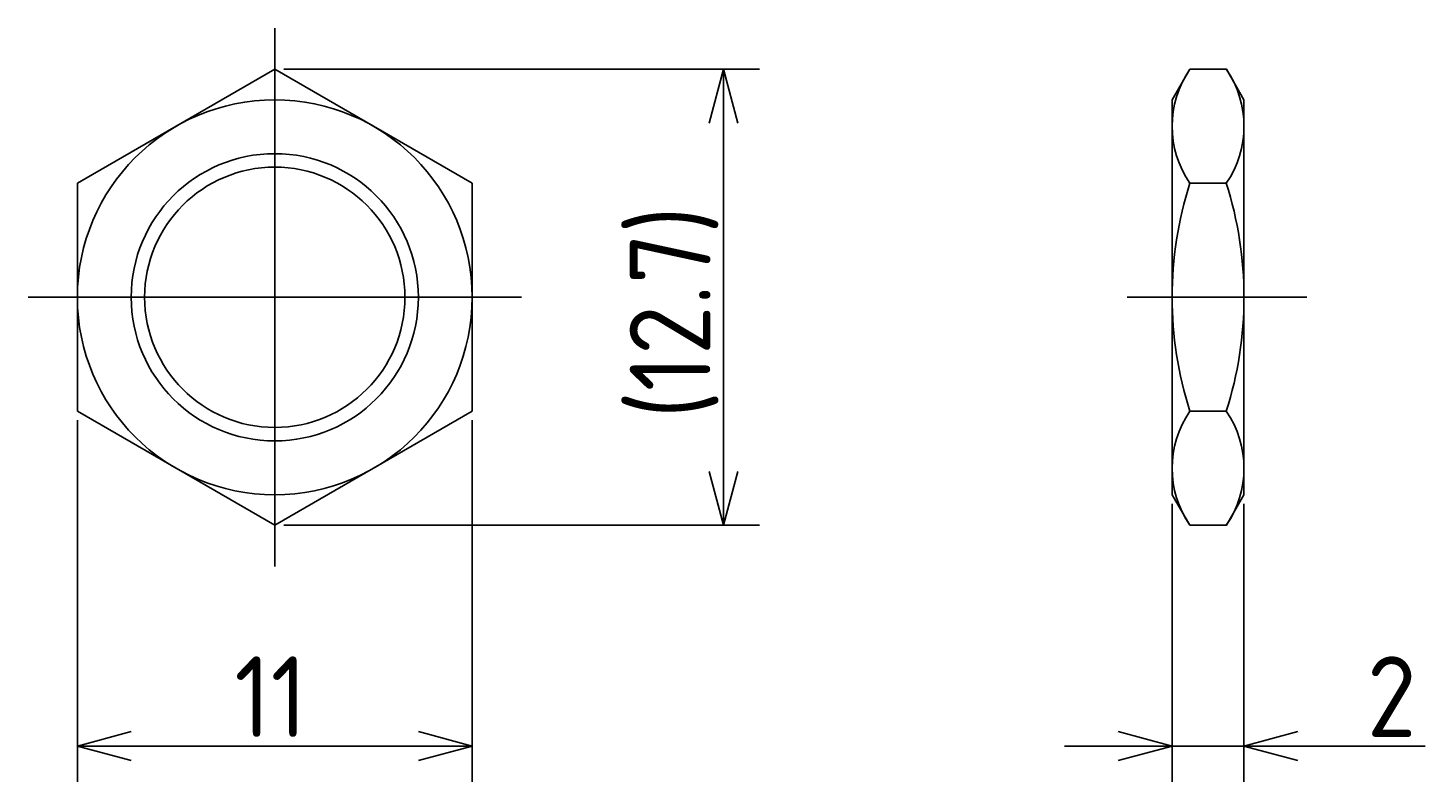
# Model space of a CAD drawing. Extents: x 153 to 270, y 142 to 180.
# Tile 1 of 6: x 153 to 192, y 154 to 175. Entities that reach past the tile are written whole.
import ezdxf

# ---------------------------------------------------------------- set-up
doc = ezdxf.new("R2010")
doc.units = 0
doc.linetypes.add('CENTER', pattern=[50.8, 31.75, -6.35, 6.35, -6.35])
doc.layers.get('0').update_dxf_attribs({"linetype": 'CONTINUOUS'})
doc.layers.get('DEFPOINTS').update_dxf_attribs({"linetype": 'CONTINUOUS'})
for name, color, linetype in [('図形', 7, 'CONTINUOUS'), ('図枠', 7, 'CONTINUOUS'), ('寸法_文字', 3, 'CONTINUOUS')]:
    doc.layers.add(name, color=color, linetype=linetype)
doc.layers.get('0').off()
doc.styles.add('DIMENSION', font='isocp.shx', dxfattribs={"bigfont": 'bigfont.shx'})
doc.dimstyles.get("Standard").update_dxf_attribs({"dimtxt": 0.18, "dimasz": 0.18, "dimexe": 0.18, "dimexo": 0.0625, "dimgap": 0.09, "dimtad": 0, "dimtih": 1, "dimtoh": 1, "dimzin": 0, "dimcen": 0.09, "dimazin": 3, "dimtfac": 1, "dimtofl": 0, "dimtmove": 0, "dimatfit": 3})

# ---------------------------------------------------------------- blocks, each defined once
blk = doc.blocks.new('_OPEN30')
at = {"color": 0, "linetype": 'BYBLOCK'}
for p, q in [((-1, 0.268), (0, 0)), ((0, 0), (-1, -0.268)), ((0, 0), (-1, 0))]:
    blk.add_line(p, q, dxfattribs=at)
blk = doc.blocks.new('*U4')
at = {"layer": '寸法_文字', "color": 3, "style": 'DIMENSION'}
blk.add_text('11', height=2.25, dxfattribs=at).set_placement((158.875, 155.25))
blk = doc.blocks.new('*D3')
at = {"layer": 'DEFPOINTS', "color": 0}
for p in [(154.5, 164.325), (165.5, 164.325), (165.5, 155)]:
    blk.add_point(p, dxfattribs=at)
at = {"layer": '寸法_文字', "color": 3}
for p, q in [((154.5, 164.075), (154.5, 154)), ((165.5, 164.075), (165.5, 154)), ((156, 155), (164, 155))]:
    blk.add_line(p, q, dxfattribs=at)
at = {"layer": '図枠'}
blk.add_blockref('*U4', (0, 0), dxfattribs=at)
at = {"layer": '寸法_文字', "color": 3, "xscale": 1.5, "yscale": 1.5, "zscale": 1.5, "rotation": 180}
blk.add_blockref('_OPEN30', (154.5, 155), dxfattribs=at)
at = {"layer": '寸法_文字', "color": 3, "xscale": 1.5, "yscale": 1.5, "zscale": 1.5}
blk.add_blockref('_OPEN30', (165.5, 155), dxfattribs=at)
blk = doc.blocks.new('*U6')
at = {"layer": '寸法_文字', "color": 3, "style": 'DIMENSION'}
blk.add_text('(12.7)', height=2.25, rotation=90, dxfattribs=at).set_placement((172.1375, 164.125))
blk = doc.blocks.new('*D5')
at = {"layer": 'DEFPOINTS', "color": 0}
for p in [(160, 173.850853), (160, 161.149147), (172.5, 161.149147)]:
    blk.add_point(p, dxfattribs=at)
at = {"layer": '寸法_文字', "color": 3}
for p, q in [((160.25, 173.850853), (173.5, 173.850853)), ((172.5, 172.350853), (172.5, 162.649147)), ((160.25, 161.149147), (173.5, 161.149147))]:
    blk.add_line(p, q, dxfattribs=at)
at = {"layer": '図枠'}
blk.add_blockref('*U6', (0, 0), dxfattribs=at)
at = {"layer": '寸法_文字', "color": 3, "xscale": 1.5, "yscale": 1.5, "zscale": 1.5}
for p, rotation in [((172.5, 173.850853), 90), ((172.5, 161.149147), 270)]:
    blk.add_blockref('_OPEN30', p, dxfattribs=dict(at, rotation=rotation))
blk = doc.blocks.new('*U8')
at = {"layer": '寸法_文字', "color": 3, "style": 'DIMENSION'}
blk.add_text('2', height=2.25, dxfattribs=at).set_placement((190.424, 155.25))
blk = doc.blocks.new('*D7')
at = {"layer": 'DEFPOINTS', "color": 0}
for p in [(185, 162), (187, 162), (187, 155)]:
    blk.add_point(p, dxfattribs=at)
at = {"layer": '寸法_文字', "color": 3}
for p, q in [((185, 161.75), (185, 154)), ((187, 161.75), (187, 154)), ((183.5, 155), (182, 155)), ((185, 155), (187, 155)), ((188.5, 155), (192.046, 155))]:
    blk.add_line(p, q, dxfattribs=at)
at = {"layer": '図枠'}
blk.add_blockref('*U8', (0, 0), dxfattribs=at)
at = {"layer": '寸法_文字', "color": 3, "xscale": 1.5, "yscale": 1.5, "zscale": 1.5}
blk.add_blockref('_OPEN30', (185, 155), dxfattribs=at)
at = {"layer": '寸法_文字', "color": 3, "xscale": 1.5, "yscale": 1.5, "zscale": 1.5, "rotation": 180}
blk.add_blockref('_OPEN30', (187, 155), dxfattribs=at)

msp = doc.modelspace()

# ---------------------------------------------------------------- linework, layer by layer
at = {"layer": '図形', "color": 3, "linetype": 'CENTER'}
for p, q in [((160, 175), (160, 160)), ((153.125, 167.5), (166.875, 167.5)), ((183.75, 167.5), (188.75, 167.5))]:
    msp.add_line(p, q, dxfattribs=at)
at = {"layer": '図形'}
for p, q in [((160, 173.851), (154.5, 170.675)), ((165.5, 170.675), (160, 173.851)), ((185, 173), (185.491, 173.851)), ((185.491, 173.851), (186.509, 173.851)), ((187, 173), (186.509, 173.851)), ((185, 162), (185, 173)), ((187, 162), (187, 173)), ((154.5, 170.675), (154.5, 164.325)), ((165.5, 164.325), (165.5, 170.675)), ((185.491, 170.675), (186.509, 170.675)), ((154.5, 164.325), (160, 161.149)), ((160, 161.149), (165.5, 164.325)), ((185.491, 164.325), (186.509, 164.325)), ((185, 162), (185.491, 161.149)), ((187, 162), (186.509, 161.149)), ((185.491, 161.149), (186.509, 161.149))]:
    msp.add_line(p, q, dxfattribs=at)
for radius in [5.5, 3.625]:
    msp.add_circle((160, 167.5), radius, dxfattribs=at)
at = {"layer": '図形', "color": 3}
msp.add_circle((160, 167.5), 4, dxfattribs=at)
at = {"layer": '図形'}
for centre, radius, start, end in [((187.811, 172.263), 2.811, 145.6158, 214.3842), ((184.189, 172.263), 2.811, 325.6158, 34.3842), ((195.509, 167.5), 10.509, 162.412, 197.588), ((176.491, 167.5), 10.509, 342.412, 17.588), ((187.811, 162.737), 2.811, 145.6158, 214.3842), ((184.189, 162.737), 2.811, 325.6158, 34.3842)]:
    msp.add_arc(centre, radius, start, end, dxfattribs=at)

# ---------------------------------------------------------------- dimensions: what is measured, and where the dimension line sits
at = {"layer": '寸法_文字'}
dim = msp.add_linear_dim(base=(172.5, 161.149), p1=(160, 173.851), p2=(160, 161.149), angle=90, text='(<>)', dimstyle='Standard', override={"dimscale": 0.5, "dimdec": 1}, dxfattribs=at)
dim.commit()
dim.dimension.update_dxf_attribs({"geometry": '*D5', "text_midpoint": (172.5, 167.5), "dimtype": 128})
for base, p1, p2, picture, middle in [((165.5, 155), (154.5, 164.325), (165.5, 164.325), '*D3', (160, 155)), ((187, 155), (185, 162), (187, 162), '*D7', (191.25, 155))]:
    dim = msp.add_linear_dim(base=base, p1=p1, p2=p2, dimstyle='Standard', override={"dimscale": 0.5}, dxfattribs=at)
    dim.commit()
    dim.dimension.update_dxf_attribs({"geometry": picture, "text_midpoint": middle, "dimtype": 128})

doc.saveas('drawing.dxf')
